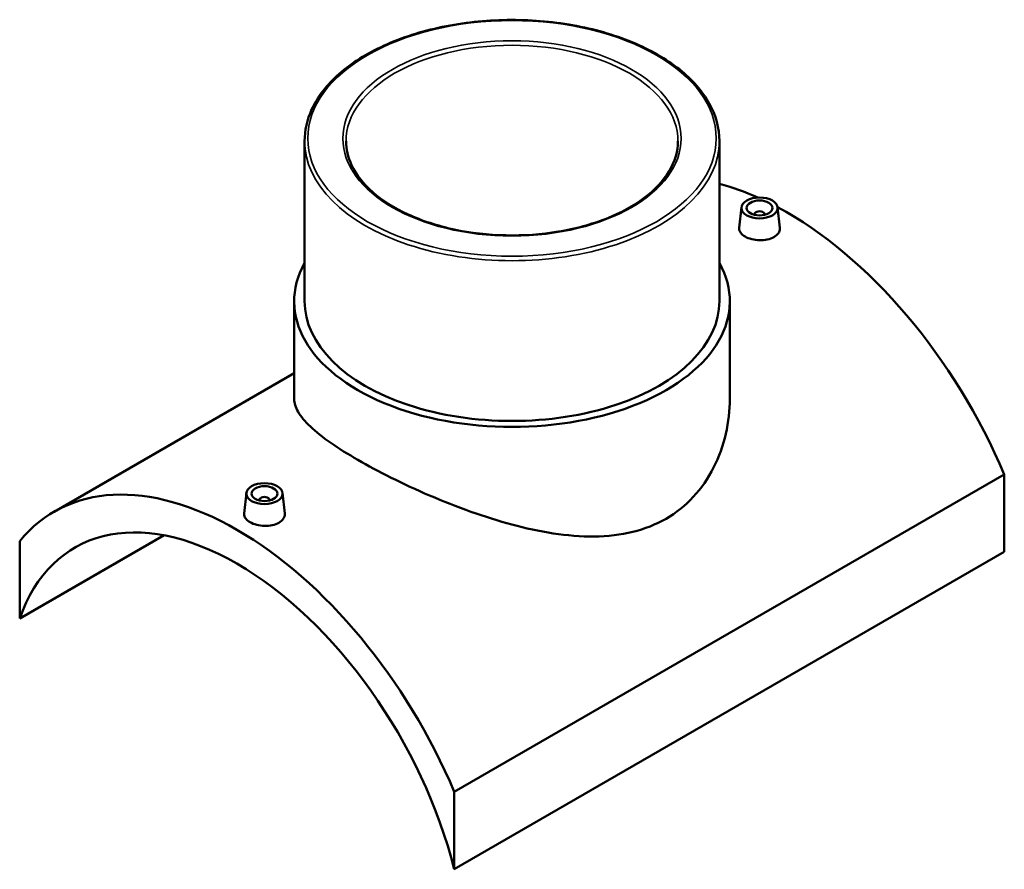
# Model space of a CAD drawing. Header units: millimetres. Extents: x -224 to 1383, y -275 to 1025.
# Tile 5 of 5: x 1003 to 1383, y 697 to 1025. Entities that reach past the tile are written whole.
import ezdxf

# ---------------------------------------------------------------- set-up
doc = ezdxf.new("R2010")
doc.units = ezdxf.units.MM
doc.layers.add('Visible (ANSI)', color=7, linetype='Continuous', lineweight=50)
doc.layers.add('Visible Narrow (ANSI)', color=7, linetype='Continuous', lineweight=35)

msp = doc.modelspace()

# ---------------------------------------------------------------- linework, layer by layer
at = {"layer": 'Visible (ANSI)'}
for p, q in [((1112.75, 978.34), (1112.75, 916.49)), ((1272.75, 978.34), (1272.75, 916.49)), ((1281.22, 952.75), (1280.37, 944.84)), ((1286.21, 949.85), (1286.21, 950.05)), ((1290.21, 949.85), (1290.21, 950.05)), ((1295.2, 952.75), (1296.04, 944.86)), ((1108.75, 916.49), (1108.75, 878.84)), ((1276.75, 916.49), (1276.75, 878.84)), ((1108.75, 888.74), (1016.18, 835.29)), ((1382.61, 849.67), (1170.48, 727.2)), ((1382.61, 849.67), (1382.61, 819.77)), ((1090.3, 842.52), (1089.45, 834.62)), ((1095.29, 839.82), (1095.29, 839.63)), ((1099.29, 839.82), (1099.29, 839.63)), ((1104.28, 842.52), (1105.12, 834.64)), ((1002.89, 794.05), (1058.55, 826.18)), ((1002.89, 823.95), (1002.89, 794.05)), ((1170.48, 697.29), (1382.61, 819.77)), ((1170.48, 697.29), (1170.48, 727.2))]:
    msp.add_line(p, q, dxfattribs=at)
for centre, major_axis, start_param, end_param in [((1298.82, 835.66), (70.5, -122.11), 2.468847, 2.620707), ((1288.21, 950.05), (-2, 0), 2.963882, 6.460896), ((1298.82, 835.66), (70.5, -122.11), 1.358127, 2.392574), ((1192.75, 916.49), (84, 0), 2.831748, 6.59303), ((1192.75, 916.49), (-80, 0), 0, 3.141593), ((1086.68, 713.19), (-70.5, 122.11), 4.499719, 6.495855), ((1097.29, 839.82), (-2, 0), 2.963882, 6.460896), ((1086.68, 713.19), (-62.5, 108.25), 4.250895, 6.744679)]:
    msp.add_ellipse(centre, major_axis=major_axis, ratio=0.57735, start_param=start_param, end_param=end_param, dxfattribs=at)
for centre, major_axis in [((1288.21, 952.5), (7, 0)), ((1288.21, 952.5), (5, 0)), ((1097.29, 842.27), (-7, 0)), ((1097.29, 842.27), (5, 0))]:
    msp.add_ellipse(centre, major_axis=major_axis, ratio=0.57735, dxfattribs=at)
for points, knots in [([(1272.75, 978.34), (1272.75, 983.27), (1271.41, 988.19), (1266.19, 997.58), (1262.27, 1002.03), (1252.21, 1010.05), (1246.04, 1013.59), (1232.09, 1019.35), (1224.32, 1021.57), (1207.98, 1024.48), (1199.42, 1025.16), (1182.36, 1024.93), (1173.87, 1024.02), (1157.8, 1020.68), (1150.22, 1018.25), (1136.74, 1012.12), (1130.84, 1008.41), (1121.34, 1000.05), (1117.73, 995.4), (1113.68, 986.56), (1112.75, 982.45), (1112.75, 978.34)], [0.785398, 0.785398, 0.785398, 0.785398, 1.095777, 1.095777, 1.412711, 1.412711, 1.734906, 1.734906, 2.057468, 2.057468, 2.379583, 2.379583, 2.70153, 2.70153, 3.023699, 3.023699, 3.346314, 3.346314, 3.668175, 3.668175, 3.926991, 3.926991, 3.926991, 3.926991]), ([(1256.75, 978.34), (1256.75, 974.4), (1255.61, 970.45), (1251.14, 963), (1247.88, 959.5), (1239.61, 953.29), (1234.63, 950.57), (1223.42, 946.16), (1217.18, 944.47), (1204.09, 942.29), (1197.22, 941.8), (1183.57, 942.09), (1176.79, 942.86), (1164, 945.59), (1157.99, 947.55), (1147.38, 952.41), (1142.77, 955.33), (1135.4, 961.79), (1132.63, 965.34), (1129.47, 972.06), (1128.75, 975.2), (1128.75, 978.34)], [5.497787, 5.497787, 5.497787, 5.497787, 5.830922, 5.830922, 6.153693, 6.153693, 6.470673, 6.470673, 6.787557, 6.787557, 7.104998, 7.104998, 7.422622, 7.422622, 7.739958, 7.739958, 8.056721, 8.056721, 8.374208, 8.374208, 8.63938, 8.63938, 8.63938, 8.63938]), ([(1293.77, 941.27), (1293.07, 940.87), (1292.18, 940.53), (1290.25, 940.11), (1289.2, 940.02), (1287.23, 940.06), (1286.18, 940.2), (1284.24, 940.7), (1283.36, 941.06), (1281.97, 941.86), (1281.36, 942.36), (1280.56, 943.45), (1280.36, 944.03), (1280.36, 944.66), (1280.36, 944.75), (1280.37, 944.84)], [2.365963, 2.365963, 2.365963, 2.365963, 2.661791, 2.661791, 2.957619, 2.957619, 3.253281, 3.253281, 3.548944, 3.548944, 3.844607, 3.844607, 4.14027, 4.14027, 4.188022, 4.188022, 4.188022, 4.188022]), ([(1296.04, 944.86), (1296.05, 944.77), (1296.06, 944.67), (1296.06, 943.98), (1295.86, 943.35), (1295.07, 942.2), (1294.46, 941.68), (1293.77, 941.27)], [6.4577503, 6.4577503, 6.4577503, 6.4577503, 6.5062327, 6.5062327, 6.8020606, 6.8020606, 7.0978885, 7.0978885, 7.0978885, 7.0978885]), ([(1252.15, 832.6), (1248.29, 830.37), (1243.97, 828.65), (1234.65, 826.36), (1229.66, 825.79), (1219.34, 825.67), (1214, 826.12), (1203.29, 827.76), (1197.93, 828.95), (1187.6, 831.72), (1182.25, 833.4), (1171.54, 837.21), (1166.17, 839.32), (1155.82, 843.76), (1150.81, 846.09), (1141.5, 850.73), (1137.18, 853.04), (1129.52, 857.47), (1125.96, 859.7), (1119.75, 864.02), (1117.1, 866.12), (1112.87, 870.1), (1111.29, 871.99), (1109.23, 875.56), (1108.75, 877.24), (1108.75, 878.84)], [0, 0, 0, 0, 1.636371, 1.636371, 3.272743, 3.272743, 4.909114, 4.909114, 6.545486, 6.545486, 8.171661, 8.171661, 9.797837, 9.797837, 11.424012, 11.424012, 13.050188, 13.050188, 14.676364, 14.676364, 16.302539, 16.302539, 17.928715, 17.928715, 19.55489, 19.55489, 19.55489, 19.55489]), ([(1276.75, 878.84), (1276.75, 874.45), (1276.26, 869.89), (1274.2, 860.88), (1272.62, 856.44), (1268.41, 848.16), (1265.76, 844.32), (1259.56, 837.65), (1256, 834.82), (1252.15, 832.6)], [45.655267, 45.655267, 45.655267, 45.655267, 47.291638, 47.291638, 48.92801, 48.92801, 50.564381, 50.564381, 52.200752, 52.200752, 52.200752, 52.200752]), ([(1102.85, 831.05), (1102.15, 830.65), (1101.27, 830.31), (1099.33, 829.88), (1098.28, 829.79), (1096.31, 829.84), (1095.26, 829.98), (1093.33, 830.47), (1092.44, 830.83), (1091.05, 831.64), (1090.44, 832.14), (1089.64, 833.22), (1089.44, 833.8), (1089.44, 834.44), (1089.44, 834.53), (1089.45, 834.62)], [0, 0, 0, 0, 0.295828, 0.295828, 0.591656, 0.591656, 0.887319, 0.887319, 1.182981, 1.182981, 1.478644, 1.478644, 1.774307, 1.774307, 1.822059, 1.822059, 1.822059, 1.822059]), ([(1105.12, 834.64), (1105.13, 834.54), (1105.14, 834.44), (1105.14, 833.75), (1104.95, 833.12), (1104.15, 831.97), (1103.54, 831.45), (1102.85, 831.05)], [4.0917874, 4.0917874, 4.0917874, 4.0917874, 4.1402699, 4.1402699, 4.4360977, 4.4360977, 4.7319256, 4.7319256, 4.7319256, 4.7319256])]:
    msp.add_open_spline(points, degree=3, knots=knots, dxfattribs=at)
at = {"layer": 'Visible Narrow (ANSI)'}
for major_axis in [(78.75, 0), (65.25, 0)]:
    msp.add_ellipse((1192.75, 979.36), major_axis=major_axis, ratio=0.57735, dxfattribs=at)
for major_axis, start_param, end_param in [((-64, 0), 3.141593, 6.283185), ((-80, 0), 0, 3.141593)]:
    msp.add_ellipse((1192.75, 978.34), major_axis=major_axis, ratio=0.57735, start_param=start_param, end_param=end_param, dxfattribs=at)

doc.saveas('drawing.dxf')
